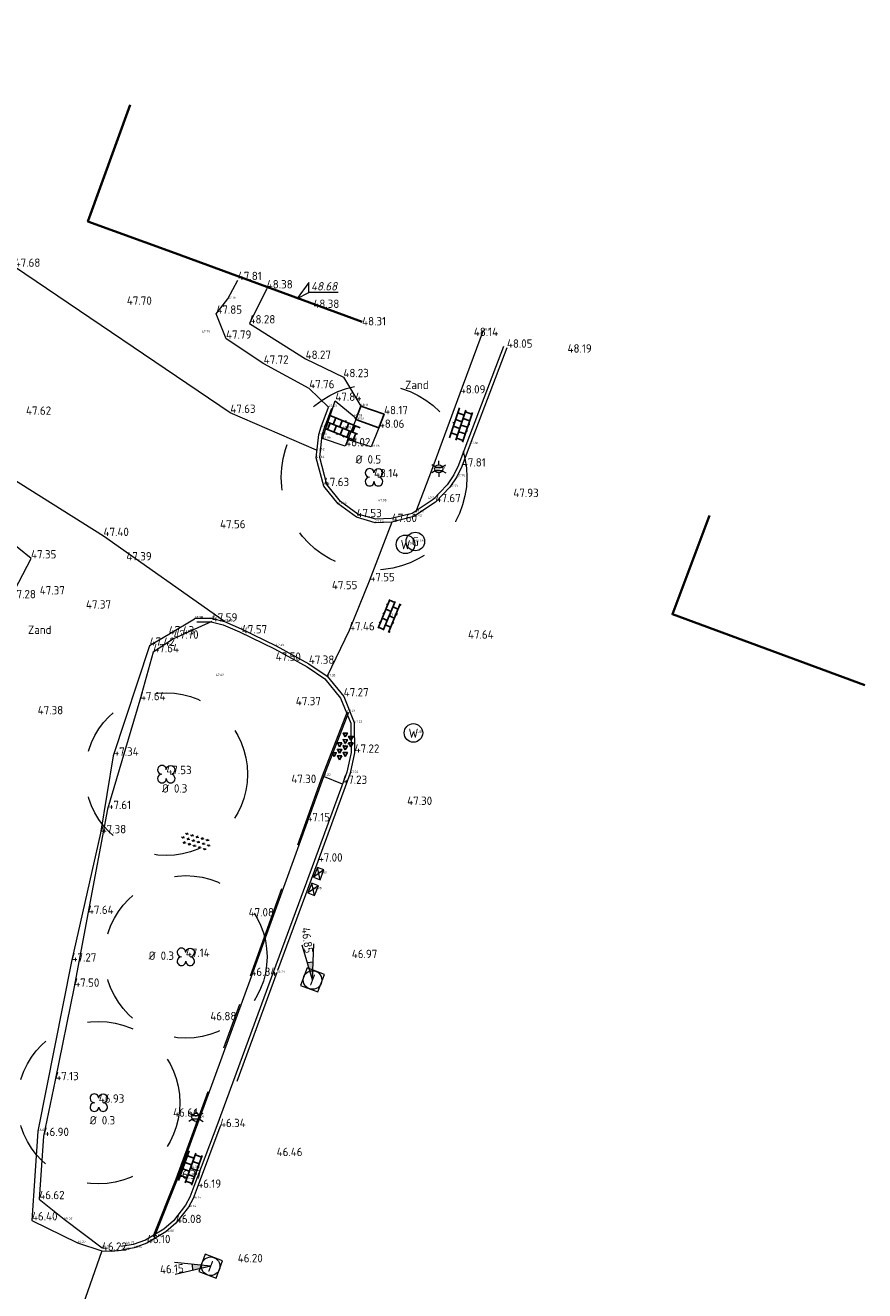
# Model space of a CAD drawing. Header units: metres. Extents: x 186395 to 186519, y 444379 to 444517.
# Tile 6 of 6: x 186483 to 186519, y 444442 to 444496. Entities that reach past the tile are written whole.
import ezdxf
from ezdxf.enums import TextEntityAlignment as Align

# ---------------------------------------------------------------- set-up
doc = ezdxf.new("R2010")
doc.units = ezdxf.units.M
for name, pattern in [('VH-OPSLUITBAND-SO', [10, 4, -2, 2, -2]), ('VH-TROTTOIRBAND-SO', [15, 5, -2, 2, -2, 2, -2]), ('ZZ-HIDDEN-SO', [4, 2, -2])]:
    doc.linetypes.add(name, pattern=pattern)
doc.layers.get('0').update_dxf_attribs({"lineweight": 25})
for name, color, linetype, lineweight in [('B-ME-GR-BOOM_BOOMKRUIN-S', 94, 'Continuous', 18), ('B-ME-GR-BOOM_KRUIN-G', 94, 'ZZ-HIDDEN-SO', 13), ('B-ME-GR-GRASVELD-S', 84, 'Continuous', 18), ('B-ME-GW-GROND_ZAND-T18', 7, 'Continuous', 18), ('B-ME-GW-TALUD_KRUIN-G', 30, 'Continuous', 18), ('B-ME-IE-MEUBILAIR_WEGMEUBILAIR_LICHTMAST-S', 7, 'Continuous', 18), ('B-ME-KL-GAS-S', 30, 'Continuous', 18), ('B-ME-KL-TERREINKAST-G', 7, 'Continuous', 25), ('B-ME-KL-WATER_STRAATPOT-S', 170, 'Continuous', 18), ('B-ME-OG-BEBOUWING_HOOFDGEBOUW-G', 7, 'Continuous', 35), ('B-ME-OG-WEG_VOETPAD_TRAP-G', 7, 'Continuous', 18), ('B-ME-RI-DWA_RIOOLPUT-S', 20, 'Continuous', 18), ('B-ME-RI-PUTDEKSELHOOGTE-S-200', 7, 'Continuous', 18), ('B-ME-RI-STRAATKOLK-S', 7, 'Continuous', 18), ('B-ME-VH-HALFVERHARDING_PUIN-G', 130, 'Continuous', 18), ('B-ME-VH-KANTOPSLUITING_ACHTERKANTBAND-G', 250, 'Continuous', 13), ('B-ME-VH-KANTOPSLUITING_OPSLUITBAND_60-G', 150, 'VH-OPSLUITBAND-SO', 18), ('B-ME-VH-KANTVERHARDING_TEGEL-G', 252, 'Continuous', 18), ('B-ME-VH-KLINKERS-G', 252, 'Continuous', 18), ('B-ME-VH-KLINKERS-S', 252, 'Continuous', 25), ('B-ME-VH-OPENVERHARDING_TEGEL-S', 252, 'Continuous', 25), ('B-ME-VH-PUINVERHARDING-S', 252, 'Continuous', 25), ('X-XX-AL-HOOGTELABEL_DREMPEL-S', 210, 'Continuous', 18)]:
    doc.layers.add(name, color=color, linetype=linetype, lineweight=lineweight)
doc.layers.add('B-ME-GW-TALUD_TEEN-G', color=7, linetype='Continuous', lineweight=18, true_color=0xa35200)
doc.layers.add('B-ME-VH-KANTOPSLUITING_TROTTOIRBAND_130 150-G', color=6, linetype='VH-TROTTOIRBAND-SO', lineweight=18, true_color=0xff00ff)
doc.layers.add('X-XX-AL-HOOGTELABEL_VERBORGEN-T18', color=2, linetype='Continuous', lineweight=18, plot=False)
for name, color, linetype in [('X-XX-AL-MEETPUNT_DATA_HOOGTE-T18', 150, 'Continuous'), ('X-XX-GR-BOOM_HOOGTE-T', 94, 'Continuous'), ('X-XX-GR-BOOM_KRUINBREEDTE-T', 94, 'Continuous'), ('X-XX-GR-BOOM_SOORT-T', 94, 'Continuous'), ('X-XX-GR-BOOM_STAMDIAMETER-T', 94, 'Continuous')]:
    doc.layers.add(name, color=color, linetype=linetype)
doc.styles.add('NLCS-ISO', font='NLCS-ISO.ttf')
doc.styles.add('NLCS-ISO-ANNOTATIVE-T18', font='NLCS-ISO.ttf', dxfattribs={"height": 1.8})
doc.styles.add('NLCS-ISO-M200-T18', font='NLCS-ISO.ttf', dxfattribs={"height": 0.36})

# ---------------------------------------------------------------- blocks, each defined once
blk = doc.blocks.new('SKL-GAS_STRAATPOT-SO')
blk.add_circle((0, 0), 2)
at = {"style": 'NLCS-ISO'}
blk.add_text('G', height=1.8, rotation=360, dxfattribs=at).set_placement((0, 0), align=Align.MIDDLE_CENTER)
blk = doc.blocks.new('SKL-WATER_STRAATPOT-SO')
blk.add_circle((0, 0), 2)
at = {"style": 'NLCS-ISO'}
blk.add_text('W', height=2, rotation=360, dxfattribs=at).set_placement((-1.06, -1.05))
blk = doc.blocks.new('B-SZZ-HOOGTELABEL_02-SO')
for p, q in [((2.46, 3.44), (0, 0)), ((2.46, 1.31), (2.46, 3.44)), ((0, 0), (2.46, 1.31)), ((8.84, 1.31), (2.46, 1.31))]:
    blk.add_line(p, q)
at = {"style": 'NLCS-ISO', "oblique": 13.5}
blk.add_attdef('...', text='', height=1.8, dxfattribs=at).set_placement((5.77, 2.62), align=Align.MIDDLE)
blk = doc.blocks.new('SVH-TEGEL-SO')
for p, q in [((-3.39, 1.5), (3.39, 1.5)), ((-3.39, 0), (3.39, 0)), ((-3, 0), (-3, -1.5)), ((-2.25, 1.5), (-2.25, 0)), ((-1.5, 1.62), (-1.5, 1.5)), ((-1.5, 0), (-1.5, -1.5)), ((-0.75, 1.5), (-0.75, 0)), ((0, 1.81), (0, 1.5)), ((0, 0), (0, -1.5)), ((0.75, 1.5), (0.75, 0)), ((1.5, 1.62), (1.5, 1.5)), ((1.5, 0), (1.5, -1.5)), ((2.25, 1.5), (2.25, 0)), ((3, 0), (3, -1.5)), ((-3.39, -1.5), (3.39, -1.5)), ((-0.75, -1.5), (-0.75, -1.77)), ((0.75, -1.5), (0.75, -1.77))]:
    blk.add_line(p, q)
blk = doc.blocks.new('B-SIE-WEG_LICHTMAST-SO')
at = {"color": 0, "linetype": 'ByBlock', "lineweight": -2}
for points in [[(-0.76, 0.44), (-1.52, 0.87)], [(-0.8, 0.35), (0.8, 0.35)], [(0, 0.87), (0, 1.75)], [(0.76, 0.44), (1.52, 0.87)], [(-0.76, -0.44), (-1.52, -0.88)], [(-0.8, -0.35), (0.8, -0.35)], [(0, -0.88), (0, -1.75)], [(0.76, -0.44), (1.52, -0.88)]]:
    blk.add_lwpolyline(points, dxfattribs=at)
blk.add_circle((0, 0), 0.875, dxfattribs=at)
at = {"color": 0, "linetype": 'ByBlock', "lineweight": -2, "style": 'NLCS-ISO-ANNOTATIVE-T18'}
blk.add_attdef('SYMBOOL', (2.5, -2.5), '', height=1.8, dxfattribs=at)
blk = doc.blocks.new('SGR-BOOM_GBKN_BESCHRIJVING-SO')
for centre, major_axis, start_param, end_param in [((-0.94, 0.94), (-0.663, 0.663), 0.785398, 2.356194), ((-0.94, 0.94), (0.663, 0.663), 5.497787, 8.63938), ((-0.94, -0.94), (0.663, 0.663), 0.785398, 2.356194), ((0.94, 0.94), (0.663, 0.663), 3.926991, 5.497787), ((-0.94, -0.94), (-0.663, 0.663), 0.785398, 3.926991), ((0.94, -0.94), (0.663, 0.663), 2.356194, 5.497787), ((0.94, -0.94), (-0.663, 0.663), 3.926991, 5.497787)]:
    blk.add_ellipse(centre, major_axis=major_axis, ratio=1, start_param=start_param, end_param=end_param)
at = {"extrusion": (0, 0, -1)}
blk.add_ellipse((0.94, 0.94), major_axis=(0.663, 0.663), ratio=1, start_param=3.926991, end_param=7.068583, dxfattribs=at)
at = {"layer": 'X-XX-GR-BOOM_HOOGTE-T', "ltscale": 0.1, "style": 'NLCS-ISO'}
blk.add_attdef('HOOGTE', text='', height=1.8, dxfattribs=at).set_placement((0.28, 3.67), align=Align.MIDDLE_RIGHT)
at = {"layer": 'X-XX-GR-BOOM_KRUINBREEDTE-T', "ltscale": 0.1, "style": 'NLCS-ISO'}
blk.add_attdef('KRUINBREEDTE', text='', height=1.8, dxfattribs=at).set_placement((0.28, 5.67), align=Align.MIDDLE_RIGHT)
at = {"layer": 'X-XX-GR-BOOM_SOORT-T', "ltscale": 0.1, "style": 'NLCS-ISO'}
blk.add_attdef('SOORT', text='', height=1.8, dxfattribs=at).set_placement((0.28, 9.69), align=Align.MIDDLE_RIGHT)
at = {"layer": 'X-XX-GR-BOOM_STAMDIAMETER-T', "ltscale": 0.1, "style": 'NLCS-ISO'}
blk.add_attdef('STAMDIAMETER', text='', height=1.8, dxfattribs=at).set_placement((0.28, 7.68), align=Align.MIDDLE_RIGHT)
blk = doc.blocks.new('SVH-KLKR_KLINKERS-SO')
at = {"color": 0}
for p, q in [((-3.35, 1.2), (3.35, 1.2)), ((-3.35, 0), (3.35, 0)), ((-3.15, 1.2), (-3.15, 0)), ((-2.1, 1.5), (-2.1, 1.2)), ((-2.1, 0), (-2.1, -1.2)), ((-1.05, 1.2), (-1.05, 0)), ((0, 1.5), (0, 1.2)), ((0, 0), (0, -1.2)), ((1.05, 1.2), (1.05, 0)), ((2.1, 1.5), (2.1, 1.2)), ((2.1, 0), (2.1, -1.2)), ((3.15, 1.2), (3.15, 0)), ((-3.35, -1.2), (3.35, -1.2)), ((-3.15, -1.2), (-3.15, -1.5)), ((-1.05, -1.2), (-1.05, -1.5)), ((1.05, -1.2), (1.05, -1.5)), ((3.15, -1.2), (3.15, -1.5))]:
    blk.add_line(p, q, dxfattribs=at)
blk = doc.blocks.new('SRI-STRAATKOLK-SO')
for p, q in [((-1.125, -0.75), (1.125, 0.75)), ((1.125, -0.75), (-1.125, 0.75))]:
    blk.add_line(p, q)
at = {"flags": 128}
blk.add_lwpolyline([(-1.125, -0.75), (1.125, -0.75), (1.125, 0.75), (-1.125, 0.75)], close=True, dxfattribs=at)
blk = doc.blocks.new('SRI-PUT_INSPECTIE-SO')
at = {"flags": 128}
blk.add_lwpolyline([(-2, -2), (2, -2), (2, 2), (-2, 2)], close=True, dxfattribs=at)
blk.add_circle((0, 0), 2)
at = {"style": 'NLCS-ISO'}
blk.add_text('I', height=2.5, dxfattribs=at).set_placement((0, -0.01), align=Align.MIDDLE_CENTER)
blk = doc.blocks.new('SVH-PUIN-SO')
at = {"linetype": 'Continuous'}
for points in [[(-2.9, 0.42), (-1.95, 0.42), (-2.43, 1.25), (-2.9, 0.42)], [(-1.69, -0.27), (-0.73, -0.27), (-1.21, 0.55), (-1.69, -0.27)], [(-0.48, 0.43), (0.47, 0.43), (-0.01, 1.25), (-0.48, 0.43)], [(0.73, -0.27), (1.68, -0.27), (1.21, 0.55), (0.73, -0.27)], [(1.95, 0.43), (2.9, 0.43), (2.42, 1.25), (1.95, 0.43)], [(-2.9, -0.97), (-1.95, -0.97), (-2.42, -0.15), (-2.9, -0.97)], [(-1.69, -1.67), (-0.74, -1.67), (-1.21, -0.85), (-1.69, -1.67)], [(-0.48, -0.97), (0.48, -0.97), (0, -0.15), (-0.48, -0.97)], [(0.73, -1.67), (1.69, -1.67), (1.21, -0.85), (0.73, -1.67)], [(1.95, -0.98), (2.9, -0.98), (2.42, -0.15), (1.95, -0.98)]]:
    blk.add_lwpolyline(points, dxfattribs=at)
blk = doc.blocks.new('SGR-GRASVELD-SO')
at = {"linetype": 'Continuous', "ltscale": 0.1}
for p, q in [((-3.23, 0.2), (-2.89, 0)), ((-2.89, 0.4), (-2.89, 0)), ((-2.54, 0.2), (-2.89, 0)), ((-2.66, 1.2), (-2.31, 1)), ((-2.31, 1.4), (-2.31, 1)), ((-1.96, 1.2), (-2.31, 1)), ((-2.08, 0.2), (-1.73, 0)), ((-1.73, 0.4), (-1.73, 0)), ((-1.39, 0.2), (-1.73, 0)), ((-1.5, 1.2), (-1.15, 1)), ((-1.15, 1.4), (-1.15, 1)), ((-0.81, 1.2), (-1.15, 1)), ((-0.92, 0.2), (-0.58, 0)), ((-0.58, 0.4), (-0.58, 0)), ((-0.23, 0.2), (-0.58, 0)), ((-0.35, 1.2), (0, 1)), ((0, 1.4), (0, 1)), ((0.35, 1.2), (0, 1)), ((0.23, 0.2), (0.58, 0)), ((0.58, 0.4), (0.58, 0)), ((0.92, 0.2), (0.58, 0)), ((0.81, 1.2), (1.15, 1)), ((1.15, 1.4), (1.15, 1)), ((1.5, 1.2), (1.15, 1)), ((1.39, 0.2), (1.73, 0)), ((1.73, 0.4), (1.73, 0)), ((2.08, 0.2), (1.73, 0)), ((1.96, 1.2), (2.31, 1)), ((2.31, 1.4), (2.31, 1)), ((2.66, 1.2), (2.31, 1)), ((2.54, 0.2), (2.89, 0)), ((2.89, 0.4), (2.89, 0)), ((3.23, 0.2), (2.89, 0)), ((-2.66, -0.8), (-2.31, -1)), ((-2.31, -0.6), (-2.31, -1)), ((-1.96, -0.8), (-2.31, -1)), ((-1.5, -0.8), (-1.15, -1)), ((-1.15, -0.6), (-1.15, -1)), ((-0.81, -0.8), (-1.15, -1)), ((-0.35, -0.8), (0, -1)), ((0, -0.6), (0, -1)), ((0.35, -0.8), (0, -1)), ((0.81, -0.8), (1.15, -1)), ((1.15, -0.6), (1.15, -1)), ((1.5, -0.8), (1.15, -1)), ((1.96, -0.8), (2.31, -1)), ((2.31, -0.6), (2.31, -1)), ((2.66, -0.8), (2.31, -1))]:
    blk.add_line(p, q, dxfattribs=at)
blk = doc.blocks.new('SRI-PUTDEKSELHOOGTE-SO')
h = blk.add_hatch(color=256)
h.dxf.hatch_style = 1
h.paths.add_polyline_path([(3.02, 2.49), (0, 0), (3.66, 1.37)])
for p, q in [((0, 0), (6.04, 4.97)), ((0, 0), (7.32, 2.74)), ((3.02, 2.49), (3.66, 1.37))]:
    blk.add_line(p, q)
at = {"style": 'NLCS-ISO'}
blk.add_attdef('PUTHGT', text='', height=1.8, rotation=30, dxfattribs=at).set_placement((5.02, 2.93), align=Align.MIDDLE_LEFT)

msp = doc.modelspace()

# ---------------------------------------------------------------- linework, layer by layer
at = {"layer": 'B-ME-GR-BOOM_KRUIN-G'}
for centre, radius in [((186498.089, 444476.775), 4), ((186489.137, 444463.988), 3.5), ((186489.978, 444456.121), 3.5), ((186486.227, 444449.842), 3.5)]:
    msp.add_circle(centre, radius, dxfattribs=at)
at = {"layer": 'B-ME-GW-TALUD_KRUIN-G'}
for points in [[(186471.976, 444441.219), (186473.103, 444445.101), (186473.907, 444447.174), (186473.804, 444449.034), (186473.798, 444450.988), (186474.655, 444455.845), (186474.652, 444458.613), (186475.569, 444460.037), (186478.045, 444463.092), (186479.739, 444466.037), (186481.39, 444469.193), (186482.424, 444471.562), (186483.307, 444473.278), (186480.645, 444475.423), (186474.721, 444478.895), (186468.202, 444481.488), (186462.903, 444482.985), (186461.046, 444483.428), (186460.127, 444484.094), (186459.344, 444484.904), (186455.126, 444486.293), (186453.679, 444486.723)], [(186493.466, 444484.906), (186492.723, 444483.397), (186495.141, 444481.869), (186496.77, 444481.083), (186497.518, 444479.842)], [(186491.1, 444470.559), (186489.453, 444469.822), (186488.575, 444469.236), (186488, 444467.17), (186486.6, 444462.486), (186485.759, 444457.969), (186485.167, 444454.832), (186484.348, 444450.808), (186483.846, 444448.405), (186483.662, 444445.685), (186484.735, 444444.822), (186486.374, 444443.595)]]:
    msp.add_lwpolyline(points, dxfattribs=at)
at = {"layer": 'B-ME-GW-TALUD_TEEN-G'}
for points in [[(186496.131, 444479.798), (186495.295, 444480.604), (186493.335, 444481.664), (186491.711, 444482.738), (186491.293, 444483.813), (186491.79, 444484.458), (186492.222, 444485.264)], [(186490.354, 444470.667), (186489.244, 444470.003), (186488.42, 444469.515), (186486.847, 444464.783), (186486.308, 444461.442), (186485.05, 444455.918), (186483.594, 444448.621), (186483.346, 444444.77), (186485.314, 444443.804), (186486.361, 444443.467)]]:
    msp.add_lwpolyline(points, dxfattribs=at)
at = {"layer": 'B-ME-KL-TERREINKAST-G'}
msp.add_lwpolyline([(186497.518, 444479.842), (186498.52, 444479.488), (186498.295, 444478.901), (186497.3, 444479.261)], close=True, dxfattribs=at)
at = {"layer": 'B-ME-OG-BEBOUWING_HOOFDGEBOUW-G'}
for points in [[(186487.581, 444492.812), (186485.758, 444487.793), (186489.36, 444486.485), (186497.58, 444483.472)], [(186512.545, 444475.121), (186510.95, 444470.878), (186519.237, 444467.823)]]:
    msp.add_lwpolyline(points, dxfattribs=at)
at = {"layer": 'B-ME-OG-WEG_VOETPAD_TRAP-G'}
msp.add_lwpolyline([(186496.842, 444478.107), (186495.872, 444478.443), (186496.421, 444480.063), (186497.229, 444479.397), (186497.3, 444479.261)], close=True, dxfattribs=at)
at = {"layer": 'B-ME-VH-HALFVERHARDING_PUIN-G'}
for points in [[(186491.639, 444470.569), (186486.431, 444474.243), (186481.455, 444477.354), (186475.933, 444480.95), (186465.072, 444486.573), (186458.068, 444488.609), (186451.718, 444489.6), (186445.541, 444492.298), (186436.872, 444496.237)], [(186495.604, 444477.939), (186491.895, 444479.544), (186482.601, 444485.835), (186481.181, 444486.845)]]:
    msp.add_lwpolyline(points, dxfattribs=at)
at = {"layer": 'B-ME-VH-KANTOPSLUITING_ACHTERKANTBAND-G'}
for points in [[(186503.676, 444482.406), (186502.088, 444478.254), (186501.735, 444477.295), (186501.527, 444476.872), (186501.237, 444476.443), (186500.641, 444475.816), (186499.74, 444475.221), (186498.835, 444474.993), (186498.163, 444474.964), (186497.399, 444475.189), (186496.652, 444475.736), (186496.062, 444476.464), (186495.752, 444477.622), (186495.856, 444478.584), (186495.951, 444478.897), (186496.271, 444479.745)], [(186490.449, 444470.551), (186491.07, 444470.553), (186491.59, 444470.426), (186492.295, 444470.112), (186493.797, 444469.381), (186495.202, 444468.611), (186495.974, 444468.09), (186496.652, 444467.26), (186497.085, 444466.18), (186497.1, 444464.927), (186496.915, 444464.079), (186495.522, 444460.275), (186493.763, 444455.497), (186491.309, 444448.841), (186490.328, 444446.228), (186490.156, 444445.779), (186489.966, 444445.426), (186489.442, 444444.76), (186489.029, 444444.398), (186488.236, 444443.928), (186487.711, 444443.742), (186487.183, 444443.646)], [(186488.628, 444444.062), (186489.615, 444446.548), (186492.815, 444455.279), (186495.227, 444461.937), (186495.931, 444463.891), (186496.997, 444466.663)]]:
    msp.add_lwpolyline(points, dxfattribs=at)
at = {"layer": 'B-ME-VH-KANTOPSLUITING_OPSLUITBAND_60-G'}
msp.add_lwpolyline([(186488.572, 444444.084), (186489.559, 444446.569), (186492.759, 444455.3), (186495.171, 444461.957), (186495.875, 444463.912), (186496.941, 444466.685)], dxfattribs=at)
at = {"layer": 'B-ME-VH-KANTOPSLUITING_TROTTOIRBAND_130 150-G'}
for points in [[(186503.816, 444482.352), (186502.228, 444478.201), (186501.873, 444477.236), (186501.657, 444476.797), (186501.354, 444476.349), (186500.738, 444475.7), (186499.801, 444475.082), (186498.857, 444474.844), (186498.144, 444474.813), (186497.332, 444475.053), (186496.548, 444475.626), (186495.925, 444476.394), (186495.6, 444477.61), (186495.708, 444478.614), (186495.809, 444478.945), (186496.131, 444479.798)], [(186490.354, 444470.667), (186490.364, 444470.701), (186491.088, 444470.703), (186491.639, 444470.569), (186492.358, 444470.248), (186493.866, 444469.514), (186495.28, 444468.739), (186496.076, 444468.202), (186496.783, 444467.337), (186497.235, 444466.21), (186497.25, 444464.912), (186497.059, 444464.037), (186495.663, 444460.223), (186493.904, 444455.445), (186491.45, 444448.789), (186490.468, 444446.175), (186490.293, 444445.716), (186490.092, 444445.343), (186489.551, 444444.656), (186489.117, 444444.276), (186488.3, 444443.791), (186487.75, 444443.597), (186487.21, 444443.498)], [(186486.361, 444443.467), (186486.777, 444443.442), (186487.21, 444443.498)]]:
    msp.add_lwpolyline(points, dxfattribs=at)
at = {"layer": 'B-ME-VH-KANTVERHARDING_TEGEL-G'}
for points in [[(186502.793, 444483.1), (186501.785, 444480.382), (186500.56, 444477.06), (186499.873, 444475.26)], [(186498.295, 444478.901), (186497.973, 444478.085), (186496.994, 444478.388), (186496.842, 444478.107)], [(186495.875, 444463.912), (186496.718, 444463.569)]]:
    msp.add_lwpolyline(points, dxfattribs=at)
at = {"layer": 'B-ME-VH-KLINKERS-G'}
for points in [[(186498.857, 444474.844), (186497.886, 444472.295), (186497.012, 444470.181), (186496.076, 444468.202)], [(186486.361, 444443.467), (186485.333, 444440.544), (186483.979, 444437.125), (186483.821, 444436.508)]]:
    msp.add_lwpolyline(points, dxfattribs=at)

# ---------------------------------------------------------------- block references
at = {"layer": 'B-ME-GR-BOOM_BOOMKRUIN-S'}
ref = msp.add_blockref('SGR-BOOM_GBKN_BESCHRIJVING-SO', (186498.089, 444476.775), dxfattribs=dict(at, xscale=0.2, yscale=0.2, zscale=0.2))
ref.add_attrib('STAMDIAMETER', '%%C 0.5', dxfattribs={"layer": 'X-XX-GR-BOOM_STAMDIAMETER-T', "ltscale": 0.1, "height": 0.36, "style": 'NLCS-ISO'}).set_placement((186498.397, 444477.543), align=Align.MIDDLE_RIGHT)
ref = msp.add_blockref('SGR-BOOM_GBKN_BESCHRIJVING-SO', (186489.137, 444463.988), dxfattribs=dict(at, xscale=0.2, yscale=0.2, zscale=0.2))
ref.add_attrib('STAMDIAMETER', '%%C 0.3', dxfattribs={"layer": 'X-XX-GR-BOOM_STAMDIAMETER-T', "ltscale": 0.1, "height": 0.36, "style": 'NLCS-ISO'}).set_placement((186490.045, 444463.374), align=Align.MIDDLE_RIGHT)
ref = msp.add_blockref('SGR-BOOM_GBKN_BESCHRIJVING-SO', (186489.978, 444456.121), dxfattribs=dict(at, xscale=0.2, yscale=0.2, zscale=0.2))
ref.add_attrib('STAMDIAMETER', '%%C 0.3', dxfattribs={"layer": 'X-XX-GR-BOOM_STAMDIAMETER-T', "ltscale": 0.1, "height": 0.36, "style": 'NLCS-ISO'}).set_placement((186489.47, 444456.172), align=Align.MIDDLE_RIGHT)
ref = msp.add_blockref('SGR-BOOM_GBKN_BESCHRIJVING-SO', (186486.227, 444449.842), dxfattribs=dict(at, xscale=0.2, yscale=0.2, zscale=0.2))
ref.add_attrib('STAMDIAMETER', '%%C 0.3', dxfattribs={"layer": 'X-XX-GR-BOOM_STAMDIAMETER-T', "ltscale": 0.1, "height": 0.36, "style": 'NLCS-ISO'}).set_placement((186486.934, 444449.083), align=Align.MIDDLE_RIGHT)
at = {"layer": 'B-ME-GR-GRASVELD-S', "xscale": 0.2, "yscale": 0.2, "zscale": 0.2, "rotation": 342.5539185}
msp.add_blockref('SGR-GRASVELD-SO', (186490.4, 444461.06), dxfattribs=at)
at = {"layer": 'B-ME-IE-MEUBILAIR_WEGMEUBILAIR_LICHTMAST-S', "xscale": 0.2, "yscale": 0.2, "zscale": 0.2}
for p in [(186500.881, 444477.139), (186490.418, 444449.213)]:
    msp.add_blockref('B-SIE-WEG_LICHTMAST-SO', p, dxfattribs=at)
at = {"layer": 'B-ME-KL-GAS-S', "xscale": 0.2, "yscale": 0.2, "zscale": 0.2}
msp.add_blockref('SKL-GAS_STRAATPOT-SO', (186499.871, 444474.008), dxfattribs=at)
at = {"layer": 'B-ME-KL-WATER_STRAATPOT-S', "xscale": 0.2, "yscale": 0.2, "zscale": 0.2}
for p in [(186499.447, 444473.885), (186499.788, 444465.765)]:
    msp.add_blockref('SKL-WATER_STRAATPOT-SO', p, dxfattribs=at)
at = {"layer": 'B-ME-RI-DWA_RIOOLPUT-S', "xscale": 0.2, "yscale": 0.2, "zscale": 0.2, "rotation": 339.1172649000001}
for p in [(186495.44, 444455.126), (186491.05, 444442.797)]:
    msp.add_blockref('SRI-PUT_INSPECTIE-SO', p, dxfattribs=at)
at = {"layer": 'B-ME-RI-PUTDEKSELHOOGTE-S-200'}
ref = msp.add_blockref('SRI-PUTDEKSELHOOGTE-SO', (186495.44, 444455.126), dxfattribs=dict(at, xscale=0.2, yscale=0.2, zscale=0.2, rotation=67.28632873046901))
ref.add_attrib('PUTHGT', '46.85', dxfattribs={"layer": '0', "height": 0.36, "rotation": 97.2863, "style": 'NLCS-ISO', "text_generation_flag": 6}).set_placement((186495.287, 444456.278), align=Align.MIDDLE_RIGHT)
ref = msp.add_blockref('SRI-PUTDEKSELHOOGTE-SO', (186491.05, 444442.797), dxfattribs=dict(at, xscale=0.2, yscale=0.2, zscale=0.2, rotation=153.6648218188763))
ref.add_attrib('PUTHGT', '46.15', dxfattribs={"layer": '0', "height": 0.36, "rotation": 183.6648, "style": 'NLCS-ISO', "text_generation_flag": 6}).set_placement((186489.891, 444442.717), align=Align.MIDDLE_RIGHT)
at = {"layer": 'B-ME-RI-STRAATKOLK-S'}
for p, xscale, yscale, zscale, rotation in [((186495.704, 444459.708), 0.2000000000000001, 0.2000000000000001, 0.2000000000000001, 68.57769347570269), ((186495.467, 444459.034), 0.2, 0.2, 0.2, 68.09455169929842)]:
    msp.add_blockref('SRI-STRAATKOLK-SO', p, dxfattribs=dict(at, xscale=xscale, yscale=yscale, zscale=zscale, rotation=rotation))
at = {"layer": 'B-ME-VH-KLINKERS-S', "xscale": 0.2, "yscale": 0.2, "zscale": 0.2, "rotation": 67.56972271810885}
msp.add_blockref('SVH-KLKR_KLINKERS-SO', (186498.744, 444470.803), dxfattribs=at)
at = {"layer": 'B-ME-VH-OPENVERHARDING_TEGEL-S', "xscale": 0.2, "yscale": 0.2, "zscale": 0.2}
for p, rotation in [((186496.749, 444478.884), 337.9100881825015), ((186501.836, 444479.02), 71.48432830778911), ((186490.177, 444447.028), 70.2615355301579)]:
    msp.add_blockref('SVH-TEGEL-SO', p, dxfattribs=dict(at, rotation=rotation))
at = {"layer": 'B-ME-VH-PUINVERHARDING-S', "xscale": 0.2, "yscale": 0.2, "zscale": 0.2, "rotation": 59.99988581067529}
msp.add_blockref('SVH-PUIN-SO', (186496.728, 444465.21), dxfattribs=at)
at = {"layer": 'X-XX-AL-HOOGTELABEL_DREMPEL-S', "xscale": 0.2, "yscale": 0.2, "zscale": 0.2}
msp.add_blockref('B-SZZ-HOOGTELABEL_02-SO', (186494.783, 444484.475), dxfattribs=at).add_auto_attribs({'...': '48.68'})

# ---------------------------------------------------------------- texts
at = {"layer": 'B-ME-GW-GROND_ZAND-T18', "char_height": 0.36, "attachment_point": 1, "style": 'NLCS-ISO-M200-T18'}
for insert in [(186499.429, 444480.93), (186483.174, 444470.387)]:
    msp.add_mtext_dynamic_manual_height_columns('Zand', width=3.047, gutter_width=1.8, heights=[0], dxfattribs=dict(at, insert=insert))
at = {"layer": 'X-XX-AL-HOOGTELABEL_VERBORGEN-T18', "style": 'NLCS-ISO-M200-T18'}
for s, p in [('47.76', (186491.79, 444484.458)), ('48.21', (186502.793, 444483.1)), ('47.79', (186490.669, 444482.998)), ('48.11', (186497.518, 444479.842)), ('47.69', (186496.131, 444479.798)), ('48.03', (186497.229, 444479.397)), ('47.68', (186495.809, 444478.945)), ('48.00', (186496.749, 444478.884)), ('48.03', (186497.3, 444479.261)), ('47.65', (186495.708, 444478.614)), ('47.86', (186495.872, 444478.443)), ('48.03', (186496.994, 444478.388)), ('47.86', (186502.228, 444478.201)), ('47.62', (186495.604, 444477.939)), ('48.06', (186497.973, 444478.085)), ('47.64', (186495.6, 444477.61)), ('47.91', (186500.881, 444477.139)), ('47.88', (186500.56, 444477.06)), ('47.75', (186501.657, 444476.797)), ('47.73', (186501.354, 444476.349)), ('47.53', (186496.548, 444475.626)), ('47.95', (186498.272, 444475.737)), ('47.76', (186500.415, 444475.834)), ('47.62', (186499.801, 444475.082)), ('47.68', (186499.873, 444475.26)), ('47.58', (186498.144, 444474.813)), ('47.56', (186499.447, 444473.885)), ('47.56', (186499.871, 444474.008)), ('47.37', (186490.354, 444470.667)), ('47.38', (186490.364, 444470.701)), ('47.45', (186491.088, 444470.703)), ('47.45', (186491.639, 444470.569)), ('47.49', (186498.744, 444470.803)), ('47.49', (186492.358, 444470.248)), ('47.45', (186493.866, 444469.514)), ('47.62', (186491.273, 444468.214)), ('47.30', (186496.076, 444468.202)), ('47.24', (186496.941, 444466.685)), ('47.23', (186497.235, 444466.21)), ('47.38', (186499.788, 444465.765)), ('47.24', (186496.728, 444465.21)), ('47.20', (186497.059, 444464.037)), ('47.23', (186495.875, 444463.912)), ('47.00', (186495.704, 444459.708)), ('46.98', (186495.467, 444459.034)), ('46.74', (186493.904, 444455.445)), ('46.56', (186490.418, 444449.213)), ('46.63', (186483.594, 444448.621)), ('46.35', (186490.177, 444447.028)), ('46.15', (186490.293, 444445.716)), ('46.14', (186490.092, 444445.343)), ('46.52', (186484.735, 444444.822)), ('46.09', (186488.572, 444444.084)), ('46.08', (186489.117, 444444.276)), ('46.27', (186485.314, 444443.804)), ('46.29', (186486.374, 444443.595)), ('46.21', (186486.777, 444443.442)), ('46.20', (186487.21, 444443.498)), ('46.27', (186487.408, 444443.765)), ('46.14', (186487.75, 444443.597))]:
    msp.add_text(s, height=0.1, dxfattribs=at).set_placement(p)
at = {"layer": 'X-XX-AL-MEETPUNT_DATA_HOOGTE-T18', "style": 'NLCS-ISO-ANNOTATIVE-T18'}
for s, p in [('47.68', (186482.601, 444485.835)), ('47.81', (186492.222, 444485.264)), ('48.38', (186493.466, 444484.906)), ('47.70', (186487.437, 444484.201)), ('48.38', (186495.474, 444484.066)), ('47.85', (186491.293, 444483.813)), ('48.28', (186492.723, 444483.397)), ('48.31', (186497.575, 444483.316)), ('48.14', (186502.391, 444482.858)), ('47.79', (186491.711, 444482.738)), ('48.05', (186503.816, 444482.352)), ('48.27', (186495.141, 444481.869)), ('48.19', (186506.429, 444482.141)), ('47.72', (186493.335, 444481.664)), ('48.23', (186496.77, 444481.083)), ('47.76', (186495.295, 444480.604)), ('48.09', (186501.785, 444480.382)), ('47.84', (186496.421, 444480.063)), ('47.62', (186483.091, 444479.464)), ('47.63', (186491.895, 444479.544)), ('48.17', (186498.52, 444479.488)), ('48.06', (186498.295, 444478.901)), ('48.02', (186496.842, 444478.107)), ('47.81', (186501.873, 444477.236)), ('47.63', (186495.925, 444476.394)), ('48.14', (186498.089, 444476.775)), ('47.93', (186504.092, 444475.923)), ('47.67', (186500.738, 444475.7)), ('47.53', (186497.332, 444475.053)), ('47.60', (186498.857, 444474.844)), ('47.40', (186486.431, 444474.243)), ('47.56', (186491.453, 444474.577)), ('47.35', (186483.307, 444473.278)), ('47.39', (186487.414, 444473.193)), ('47.55', (186496.273, 444471.952)), ('47.55', (186497.886, 444472.295)), ('47.28', (186482.424, 444471.562)), ('47.37', (186483.683, 444471.725)), ('47.37', (186485.675, 444471.118)), ('47.59', (186491.1, 444470.559)), ('47.43', (186489.244, 444470.003)), ('47.70', (186489.453, 444469.822)), ('47.57', (186492.394, 444470.048)), ('47.46', (186497.012, 444470.181)), ('47.64', (186502.139, 444469.822)), ('47.42', (186488.42, 444469.515)), ('47.64', (186488.575, 444469.236)), ('47.50', (186493.851, 444468.87)), ('47.38', (186495.28, 444468.739)), ('47.64', (186488, 444467.17)), ('47.27', (186496.783, 444467.337)), ('47.38', (186483.593, 444466.566)), ('47.37', (186494.718, 444466.955)), ('47.22', (186497.25, 444464.912)), ('47.34', (186486.847, 444464.783)), ('47.53', (186489.137, 444463.988)), ('47.30', (186494.523, 444463.607)), ('47.23', (186496.718, 444463.569)), ('47.61', (186486.6, 444462.486)), ('47.30', (186499.518, 444462.663)), ('47.15', (186495.171, 444461.957)), ('47.38', (186486.308, 444461.442)), ('47.00', (186495.663, 444460.223)), ('47.64', (186485.759, 444457.969)), ('47.08', (186492.684, 444457.862)), ('47.27', (186485.05, 444455.918)), ('47.14', (186489.978, 444456.121)), ('46.97', (186497.131, 444456.069)), ('46.84', (186492.759, 444455.3)), ('47.50', (186485.167, 444454.832)), ('46.88', (186491.033, 444453.39)), ('47.13', (186484.348, 444450.808)), ('46.93', (186486.227, 444449.842)), ('46.66', (186489.432, 444449.239)), ('46.34', (186491.45, 444448.789)), ('46.90', (186483.846, 444448.405)), ('46.46', (186493.893, 444447.541)), ('46.37', (186489.559, 444446.569)), ('46.19', (186490.468, 444446.175)), ('46.62', (186483.662, 444445.685)), ('46.40', (186483.346, 444444.77)), ('46.08', (186489.551, 444444.656)), ('46.10', (186488.3, 444443.791)), ('46.22', (186486.361, 444443.467)), ('46.20', (186492.216, 444442.967))]:
    msp.add_text(s, height=0.36, dxfattribs=at).set_placement(p)

doc.saveas('drawing.dxf')
